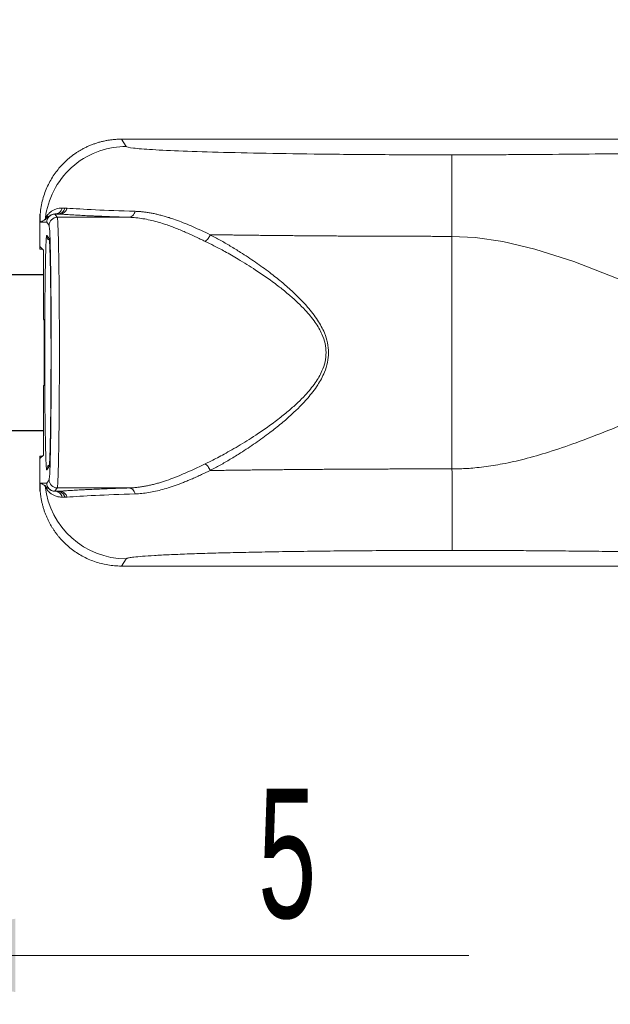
# Model space of a CAD drawing. Header units: millimetres. Extents: x 77 to 844, y 185 to 568.
# Tile 3 of 13: x 129 to 166, y 394 to 454. Entities that reach past the tile are written whole.
import ezdxf

# ---------------------------------------------------------------- set-up
doc = ezdxf.new("R2010")
doc.units = ezdxf.units.MM
doc.header["$LTSCALE"] = 3
doc.styles.add('SLDTEXTSTYLE0', font='TXT', dxfattribs={"width": 0.605})
doc.dimstyles.new('SLDDIMSTYLE0', dxfattribs={"dimtxt": 7.704956, "dimasz": 12, "dimexe": 0, "dimexo": 0.0625, "dimgap": 1.926239, "dimtad": 1, "dimdec": 0, "dimrnd": 1e-09, "dimzin": 12, "dimdsep": 46, "dimtxsty": 'SLDTEXTSTYLE0', "dimsah": 1, "dimcen": 0.09, "dimadec": 0, "dimazin": 3, "dimtfac": 1, "dimtdec": 0, "dimtofl": 0, "dimtmove": 0, "dimatfit": 3, "dimfxl": 1, "dimfrac": 2, "dimtolj": 1, "dimtzin": 12, "dimarcsym": 0})
doc.dimstyles.new('SLDDIMSTYLE1', dxfattribs={"dimtxt": 7.704956, "dimasz": 12, "dimexe": 0, "dimexo": 0.0625, "dimgap": 1.926239, "dimtad": 1, "dimrnd": 1e-09, "dimzin": 12, "dimdsep": 46, "dimtxsty": 'SLDTEXTSTYLE0', "dimsah": 1, "dimcen": 0.09, "dimadec": 0, "dimazin": 3, "dimtfac": 1, "dimtofl": 0, "dimtmove": 0, "dimatfit": 3, "dimfxl": 1, "dimfrac": 2, "dimtolj": 1, "dimtzin": 12, "dimarcsym": 0})
doc.dimstyles.new('SLDDIMSTYLE3', dxfattribs={"dimtxt": 7.704956, "dimasz": 12, "dimexe": 0, "dimexo": 0.0625, "dimgap": 1.926239, "dimtad": 1, "dimdec": 0, "dimrnd": 1e-09, "dimzin": 12, "dimdsep": 46, "dimtxsty": 'SLDTEXTSTYLE0', "dimsah": 1, "dimcen": 0.09, "dimadec": 0, "dimazin": 3, "dimtfac": 1, "dimtmove": 0, "dimatfit": 0, "dimfxl": 1, "dimfrac": 2, "dimtolj": 1, "dimtzin": 12, "dimarcsym": 0})

# ---------------------------------------------------------------- blocks, each defined once
blk = doc.blocks.new('*D1')
at = {"color": 7, "linetype": 'Continuous', "lineweight": 0}
for p, q in [((112.025, 440.974), (112.025, 507.142)), ((596.958, 440.974), (596.958, 507.142)), ((112.025, 504.142), (596.958, 504.142))]:
    blk.add_line(p, q, dxfattribs=at)
for points in [[(112.025, 504.142), (124.025, 501.892), (124.025, 506.392)], [(596.958, 504.142), (584.958, 506.392), (584.958, 501.892)]]:
    blk.add_solid(points, dxfattribs=at)
at = {"color": 7, "linetype": 'Continuous', "lineweight": 0, "insert": (348.809, 514.374, -27.752), "char_height": 7.9375, "attachment_point": 1, "style": 'SLDTEXTSTYLE0'}
blk.add_mtext('485', dxfattribs=at)
blk = doc.blocks.new('*D2')
at = {"color": 7, "linetype": 'Continuous', "lineweight": 0}
for p, q in [((116.991, 441.957), (116.991, 479.878)), ((591.991, 441.957), (591.991, 479.878)), ((591.991, 476.878), (116.991, 476.878))]:
    blk.add_line(p, q, dxfattribs=at)
for points in [[(116.991, 476.878), (128.991, 474.628), (128.991, 479.128)], [(591.991, 476.878), (579.991, 479.128), (579.991, 474.628)]]:
    blk.add_solid(points, dxfattribs=at)
at = {"color": 7, "linetype": 'Continuous', "lineweight": 0, "insert": (348.809, 487.11, -27.752), "char_height": 7.9375, "attachment_point": 1, "style": 'SLDTEXTSTYLE0'}
blk.add_mtext('475', dxfattribs=at)
blk = doc.blocks.new('*D5')
at = {"color": 7, "linetype": 'Continuous', "lineweight": 0}
for p, q in [((112.025, 426.44), (112.025, 393.748)), ((116.991, 425.457), (116.991, 393.748)), ((112.025, 396.748), (88.025, 396.748)), ((116.991, 396.748), (112.025, 396.748)), ((116.991, 396.748), (156.829, 396.748))]:
    blk.add_line(p, q, dxfattribs=at)
for points in [[(112.025, 396.748), (100.025, 398.998), (100.025, 394.498)], [(116.991, 396.748), (128.991, 394.498), (128.991, 398.998)]]:
    blk.add_solid(points, dxfattribs=at)
at = {"color": 7, "linetype": 'Continuous', "lineweight": 0, "insert": (143.893, 406.98, -27.752), "char_height": 7.938, "attachment_point": 1, "style": 'SLDTEXTSTYLE0'}
blk.add_mtext('5', dxfattribs=at)

msp = doc.modelspace()

# ---------------------------------------------------------------- linework, layer by layer
at = {"color": 7, "linetype": 'Continuous', "lineweight": 0}
for p, q in [((135.795, 446.349), (135.499, 446.794)), ((135.499, 446.794), (573.484, 446.794)), ((130.5, 442.204), (130.5, 441.644)), ((131.711, 442.207), (131.413, 442.207)), ((131.562, 442.004), (131.423, 442.204)), ((131.71, 442.204), (131.423, 442.204)), ((135.968, 442.004), (131.562, 442.004)), ((131.608, 442.206), (131.634, 442.207)), ((131.71, 442.204), (131.639, 442.204)), ((130.5, 440.207), (130.5, 441.644)), ((130.56, 441.704), (130.915, 441.704)), ((130.923, 441.704), (131.062, 441.504)), ((131.062, 440.696), (130.922, 440.896)), ((155.792, 440.836), (155.792, 426.577)), ((130.718, 439.989), (130.5, 440.207)), ((130.5, 440.207), (130.5, 440.047)), ((130.66, 440.047), (130.5, 440.047)), ((130.718, 435.751), (130.718, 439.989)), ((112.491, 438.507), (130.718, 438.507)), ((130.718, 438.474), (112.524, 438.474)), ((130.762, 435.707), (130.718, 435.751)), ((130.762, 431.707), (130.762, 435.707)), ((130.718, 431.663), (130.762, 431.707)), ((130.718, 427.425), (130.718, 431.663)), ((112.491, 428.907), (130.718, 428.907)), ((112.524, 428.94), (130.718, 428.94)), ((130.5, 427.207), (130.718, 427.425)), ((130.5, 427.366), (130.5, 427.207)), ((130.66, 427.366), (130.5, 427.366)), ((130.5, 425.77), (130.5, 427.207)), ((130.922, 426.518), (131.062, 426.718)), ((130.5, 425.21), (130.5, 425.77)), ((130.916, 425.71), (130.56, 425.71)), ((131.062, 425.909), (130.923, 425.709)), ((131.413, 425.207), (131.711, 425.207)), ((131.423, 425.21), (131.562, 425.409)), ((131.71, 425.21), (131.423, 425.21)), ((135.968, 425.409), (131.562, 425.409)), ((131.634, 425.207), (131.607, 425.208)), ((135.795, 421.065), (135.499, 420.62)), ((135.499, 420.62), (573.484, 420.62))]:
    msp.add_line(p, q, dxfattribs=at)
at = {"color": 18, "linetype": 'Continuous', "lineweight": 0}
for p, q in [((131.423, 442.204), (131.419, 442.204)), ((131.419, 425.21), (131.423, 425.21))]:
    msp.add_line(p, q, dxfattribs=at)
at = {"color": 7, "linetype": 'Continuous', "lineweight": 0, "flags": 128}
msp.add_lwpolyline([(155.792, 440.836), (157.209, 440.77), (158.916, 440.524), (160.872, 440.058), (163.262, 439.285), (165.899, 438.268), (168.443, 437.226), (171.354, 436.092), (173.652, 435.338), (175.472, 434.882), (176.91, 434.639)], dxfattribs=at)
at = {"color": 7, "linetype": 'Continuous', "lineweight": 0}
for centre, radius, start, end in [((131.562, 441.504), 0.5, 90.02415, 179.96555), ((131.423, 425.71), 0.5, 180.0344, 269.97425), ((135.797, 426.066), 5.002, 186.24416, 269.97357)]:
    msp.add_arc(centre, radius, start, end, dxfattribs=at)
for points, knots in [([(135.499, 446.794), (135.424, 446.793), (135.274, 446.791), (135.051, 446.775), (134.83, 446.751), (134.61, 446.716), (134.393, 446.672), (134.178, 446.618), (133.967, 446.555), (133.76, 446.483), (133.557, 446.403), (133.357, 446.314), (133.163, 446.216), (132.974, 446.111), (132.79, 445.998), (132.611, 445.878), (132.439, 445.75), (132.273, 445.616), (132.075, 445.442), (131.85, 445.218), (131.603, 444.935), (131.371, 444.624), (131.158, 444.284), (130.966, 443.917), (130.801, 443.523), (130.668, 443.103), (130.567, 442.661), (130.534, 442.357), (130.517, 442.203)], [0, 0, 0, 0, 0.030151, 0.060206, 0.090165, 0.12003, 0.149799, 0.179473, 0.209052, 0.238536, 0.267924, 0.297218, 0.326416, 0.35552, 0.384529, 0.413443, 0.442262, 0.470986, 0.499616, 0.548292, 0.598698, 0.650834, 0.704701, 0.760299, 0.817627, 0.876687, 0.937478, 1, 1, 1, 1]), ([(135.795, 446.349), (135.273, 446.349), (134.716, 446.265), (133.62, 445.888), (133.084, 445.593), (132.146, 444.82), (131.747, 444.343), (131.156, 443.305), (130.964, 442.747), (130.87, 442.204)], [0, 0, 0, 0, 0.25, 0.25, 0.5, 0.5, 0.75, 0.75, 1, 1, 1, 1]), ([(155.792, 445.835), (155.468, 445.835), (155.144, 445.835), (154.498, 445.836), (154.175, 445.836), (153.209, 445.839), (152.567, 445.841), (150.662, 445.851), (149.416, 445.861), (147.02, 445.886), (145.869, 445.902), (143.707, 445.94), (142.696, 445.961), (140.849, 446.009), (140.015, 446.035), (138.553, 446.091), (137.926, 446.12), (136.905, 446.183), (136.51, 446.215), (135.966, 446.281), (135.818, 446.315), (135.795, 446.349)], [0, 0, 0, 0, 0.03125, 0.03125, 0.0625, 0.0625, 0.125, 0.125, 0.25, 0.25, 0.375, 0.375, 0.5, 0.5, 0.625, 0.625, 0.75, 0.75, 0.875, 0.875, 1, 1, 1, 1]), ([(201.862, 446), (199.107, 446), (193.598, 446), (187.834, 446), (184.571, 446), (183.888, 446), (183.16, 446), (182.246, 446), (181.286, 446), (180.442, 446), (179.68, 446.001), (178.783, 446.001), (177.945, 445.999), (177.265, 445.998), (176.774, 445.996), (176.251, 445.994), (174.736, 445.987), (170.761, 445.957), (166.184, 445.903), (161.895, 445.862), (159.761, 445.847), (158.281, 445.84), (157.292, 445.836), (156.563, 445.835), (156.101, 445.835), (155.88, 445.835), (155.792, 445.835)], [0, 0, 0, 0, 0.175557, 0.351114, 0.367311, 0.383507, 0.394674, 0.41371, 0.441733, 0.455813, 0.467527, 0.490273, 0.513014, 0.520962, 0.533797, 0.544489, 0.55461, 0.631918, 0.807076, 0.874682, 0.922473, 0.94778, 0.970555, 0.985959, 0.994356, 1, 1, 1, 1]), ([(155.792, 445.835), (155.792, 445.832), (155.792, 445.826), (155.792, 445.804), (155.792, 445.773), (155.792, 445.732), (155.792, 445.68), (155.792, 445.618), (155.792, 445.545), (155.792, 445.462), (155.792, 445.37), (155.792, 445.268), (155.792, 445.156), (155.792, 445.037), (155.792, 444.909), (155.792, 444.773), (155.792, 444.631), (155.792, 444.482), (155.792, 444.28), (155.792, 444.015), (155.792, 443.674), (155.792, 443.309), (155.792, 442.924), (155.792, 442.521), (155.792, 442.106), (155.792, 441.684), (155.792, 441.26), (155.792, 440.977), (155.792, 440.836)], [0, 0, 0, 0, 0.028833, 0.057913, 0.087207, 0.116684, 0.146307, 0.176043, 0.205855, 0.235706, 0.265559, 0.295376, 0.325119, 0.354753, 0.38424, 0.413546, 0.442635, 0.471474, 0.500034, 0.554442, 0.609643, 0.665431, 0.721588, 0.777887, 0.834101, 0.890001, 0.94537, 1, 1, 1, 1]), ([(130.825, 441.892), (130.827, 441.896), (130.829, 441.905), (130.836, 441.92), (130.845, 441.939), (130.862, 441.973), (130.892, 442.032), (130.946, 442.121), (131.042, 442.238), (131.173, 442.354), (131.334, 442.452), (131.505, 442.52), (131.682, 442.562), (131.808, 442.567), (131.869, 442.569)], [0, 0, 0, 0, 0.0165, 0.038357, 0.079072, 0.11944, 0.168426, 0.268908, 0.381546, 0.524106, 0.652745, 0.774712, 0.890402, 1, 1, 1, 1]), ([(131.406, 442.204), (131.502, 442.204), (131.61, 442.238), (131.782, 442.374), (131.843, 442.472), (131.869, 442.569)], [0, 0, 0, 0, 0.5, 0.5, 1, 1, 1, 1]), ([(132.029, 442.568), (132.003, 442.471), (131.943, 442.373), (131.773, 442.237), (131.666, 442.204), (131.569, 442.204)], [0, 0, 0, 0, 0.5, 0.5, 1, 1, 1, 1]), ([(131.71, 442.204), (131.805, 442.205), (131.911, 442.239), (132.08, 442.373), (132.14, 442.471), (132.167, 442.567)], [0, 0, 0, 0, 0.5, 0.5, 1, 1, 1, 1]), ([(132.029, 442.568), (132.052, 442.569), (132.098, 442.572), (132.144, 442.569), (132.167, 442.567)], [0, 0, 0, 0, 0.498269, 1, 1, 1, 1]), ([(132.167, 442.567), (132.62, 442.532), (133.202, 442.497), (134.602, 442.431), (135.42, 442.4), (136.344, 442.371)], [0, 0, 0, 0, 0.5, 0.5, 1, 1, 1, 1]), ([(130.517, 442.203), (130.515, 442.17), (130.511, 442.106), (130.509, 442.02), (130.507, 441.946), (130.508, 441.862), (130.51, 441.782), (130.514, 441.742), (130.518, 441.742), (130.523, 441.763), (130.528, 441.763), (130.533, 441.747), (130.538, 441.734), (130.547, 441.724), (130.555, 441.712), (130.56, 441.704)], [0, 0, 0, 0, 0.038392, 0.074128, 0.107354, 0.138253, 0.200007, 0.259687, 0.320133, 0.381571, 0.50412, 0.565906, 0.628787, 0.756583, 1, 1, 1, 1]), ([(131.02, 442.077), (131.006, 442.067), (130.979, 442.045), (130.938, 442.007), (130.903, 441.967), (130.873, 441.927), (130.854, 441.899), (130.838, 441.87), (130.827, 441.847), (130.824, 441.845), (130.824, 441.845), (130.823, 441.848), (130.825, 441.859), (130.828, 441.87), (130.83, 441.879), (130.831, 441.887), (130.832, 441.888), (130.832, 441.889)], [0, 0, 0, 0, 0.130601, 0.256921, 0.434644, 0.551766, 0.671802, 0.761371, 0.845895, 0.856047, 0.866109, 0.885982, 0.924949, 0.944065, 0.962981, 0.981565, 1, 1, 1, 1]), ([(130.915, 441.704), (130.921, 441.771), (130.93, 441.879), (130.995, 441.963), (131.02, 441.996)], [0, 0, 0, 0, 0.618352, 1, 1, 1, 1]), ([(131.423, 442.204), (131.292, 442.204), (131.162, 442.15), (130.977, 441.965), (130.923, 441.835), (130.923, 441.704)], [0, 0, 0, 0, 0.5, 0.5, 1, 1, 1, 1]), ([(131.419, 442.207), (131.381, 442.204), (131.301, 442.199), (131.184, 442.154), (131.076, 442.081), (131.023, 442.012), (130.997, 441.977)], [0, 0, 0, 0, 0.235917, 0.485031, 0.741997, 1, 1, 1, 1]), ([(131.562, 425.41), (131.564, 425.413), (131.567, 425.419), (131.571, 425.441), (131.576, 425.47), (131.58, 425.508), (131.584, 425.554), (131.589, 425.609), (131.593, 425.672), (131.597, 425.742), (131.601, 425.819), (131.605, 425.904), (131.609, 425.996), (131.613, 426.094), (131.617, 426.199), (131.621, 426.31), (131.624, 426.426), (131.628, 426.548), (131.631, 426.676), (131.635, 426.809), (131.638, 426.946), (131.641, 427.088), (131.644, 427.234), (131.647, 427.385), (131.65, 427.539), (131.653, 427.696), (131.656, 427.857), (131.658, 428.021), (131.661, 428.188), (131.663, 428.357), (131.665, 428.529), (131.668, 428.703), (131.67, 428.878), (131.672, 429.056), (131.674, 429.235), (131.676, 429.415), (131.677, 429.596), (131.679, 429.778), (131.68, 429.961), (131.682, 430.145), (131.683, 430.329), (131.685, 430.513), (131.686, 430.697), (131.687, 430.88), (131.688, 431.064), (131.689, 431.247), (131.69, 431.43), (131.691, 431.612), (131.691, 431.793), (131.692, 431.973), (131.693, 432.152), (131.693, 432.33), (131.694, 432.506), (131.694, 432.681), (131.694, 432.855), (131.694, 433.027), (131.695, 433.197), (131.695, 433.366), (131.695, 433.532), (131.695, 433.754), (131.695, 434.033), (131.695, 434.373), (131.694, 434.719), (131.693, 435.071), (131.692, 435.429), (131.691, 435.791), (131.689, 436.156), (131.687, 436.524), (131.685, 436.893), (131.682, 437.262), (131.679, 437.629), (131.676, 437.993), (131.672, 438.353), (131.668, 438.707), (131.663, 439.054), (131.658, 439.391), (131.653, 439.717), (131.647, 440.029), (131.641, 440.326), (131.635, 440.606), (131.628, 440.867), (131.621, 441.107), (131.613, 441.323), (131.605, 441.513), (131.597, 441.676), (131.589, 441.809), (131.58, 441.91), (131.571, 441.98), (131.565, 441.996), (131.562, 442.004)], [0, 0, 0, 0, 0.010805, 0.021538, 0.032196, 0.042779, 0.053283, 0.063709, 0.074056, 0.084325, 0.094515, 0.104628, 0.114663, 0.124621, 0.134501, 0.144305, 0.154032, 0.163683, 0.173258, 0.182756, 0.192178, 0.201523, 0.210791, 0.219982, 0.229097, 0.238134, 0.247094, 0.255978, 0.264784, 0.273514, 0.282167, 0.290743, 0.299243, 0.307665, 0.31601, 0.324279, 0.33247, 0.340585, 0.348623, 0.356585, 0.364469, 0.372277, 0.380008, 0.387662, 0.395239, 0.402739, 0.410163, 0.417509, 0.424778, 0.431971, 0.439087, 0.446126, 0.453088, 0.459974, 0.466783, 0.473515, 0.480169, 0.486747, 0.493249, 0.499673, 0.512624, 0.525883, 0.539449, 0.553322, 0.567503, 0.58199, 0.596784, 0.611886, 0.627295, 0.643011, 0.659035, 0.675365, 0.692002, 0.708946, 0.726198, 0.743757, 0.761623, 0.779796, 0.798277, 0.817065, 0.83616, 0.85556, 0.875266, 0.895277, 0.915598, 0.93623, 0.957175, 0.978435, 1, 1, 1, 1]), ([(135.968, 442.004), (135.864, 442.008), (135.656, 442.014), (135.354, 442.024), (135.06, 442.035), (134.775, 442.045), (134.498, 442.056), (134.23, 442.066), (133.97, 442.077), (133.719, 442.088), (133.412, 442.102), (133.059, 442.12), (132.675, 442.14), (132.322, 442.161), (131.997, 442.183), (131.806, 442.197), (131.71, 442.204)], [0, 0, 0, 0, 0.055676, 0.111271, 0.166807, 0.222305, 0.27779, 0.333282, 0.388804, 0.444378, 0.500028, 0.600104, 0.70001, 0.799874, 0.899828, 1, 1, 1, 1]), ([(135.968, 442.004), (136.047, 442.006), (136.134, 442.041), (136.273, 442.176), (136.322, 442.274), (136.344, 442.371)], [0, 0, 0, 0, 0.5, 0.5, 1, 1, 1, 1]), ([(140.645, 440.528), (140.545, 440.576), (140.341, 440.674), (140.038, 440.817), (139.73, 440.958), (139.419, 441.096), (139.105, 441.23), (138.787, 441.358), (138.466, 441.479), (138.102, 441.605), (137.699, 441.728), (137.259, 441.839), (136.824, 441.924), (136.393, 441.983), (136.11, 441.997), (135.968, 442.004)], [0, 0, 0, 0, 0.058944, 0.119383, 0.18133, 0.2448, 0.309802, 0.37635, 0.444452, 0.514119, 0.610461, 0.707205, 0.804366, 0.90196, 1, 1, 1, 1]), ([(136.344, 442.371), (136.42, 442.367), (136.57, 442.361), (136.799, 442.34), (137.031, 442.312), (137.266, 442.275), (137.504, 442.229), (137.746, 442.175), (137.991, 442.113), (138.241, 442.042), (138.557, 441.943), (138.944, 441.807), (139.411, 441.626), (139.898, 441.42), (140.408, 441.191), (140.763, 441.023), (140.942, 440.939)], [0, 0, 0, 0, 0.053428, 0.107057, 0.160925, 0.215066, 0.269517, 0.324311, 0.379477, 0.435047, 0.491045, 0.588196, 0.687628, 0.789399, 0.893529, 1, 1, 1, 1]), ([(130.56, 441.704), (130.57, 441.711), (130.591, 441.725), (130.623, 441.748), (130.655, 441.767), (130.698, 441.788), (130.742, 441.821), (130.785, 441.864), (130.808, 441.883), (130.82, 441.889), (130.825, 441.892)], [0, 0, 0, 0, 0.129663, 0.258575, 0.385715, 0.511424, 0.758563, 0.879998, 0.944312, 1, 1, 1, 1]), ([(131.062, 441.504), (131.08, 441.479), (131.097, 441.258), (131.129, 440.454), (131.144, 439.872), (131.169, 438.434), (131.178, 437.577), (131.192, 435.716), (131.195, 434.712), (131.195, 432.702), (131.192, 431.698), (131.178, 429.836), (131.169, 428.98), (131.144, 427.541), (131.129, 426.96), (131.097, 426.156), (131.08, 425.935), (131.062, 425.909)], [0, 0, 0, 0, 0.125, 0.125, 0.25, 0.25, 0.375, 0.375, 0.5, 0.5, 0.625, 0.625, 0.75, 0.75, 0.875, 0.875, 1, 1, 1, 1]), ([(130.922, 440.896), (130.921, 440.897), (130.918, 440.9), (130.913, 440.892), (130.909, 440.876), (130.905, 440.852), (130.9, 440.819), (130.896, 440.778), (130.892, 440.729), (130.888, 440.673), (130.884, 440.61), (130.88, 440.539), (130.876, 440.462), (130.872, 440.378), (130.868, 440.288), (130.865, 440.192), (130.861, 440.09), (130.858, 439.983), (130.854, 439.871), (130.851, 439.754), (130.848, 439.633), (130.845, 439.507), (130.842, 439.377), (130.839, 439.243), (130.836, 439.106), (130.834, 438.966), (130.831, 438.823), (130.828, 438.677), (130.826, 438.528), (130.824, 438.377), (130.821, 438.224), (130.819, 438.069), (130.817, 437.912), (130.815, 437.755), (130.814, 437.596), (130.812, 437.435), (130.81, 437.275), (130.809, 437.113), (130.807, 436.951), (130.806, 436.789), (130.804, 436.627), (130.803, 436.465), (130.802, 436.303), (130.801, 436.141), (130.8, 435.981), (130.799, 435.82), (130.798, 435.661), (130.798, 435.502), (130.797, 435.345), (130.796, 435.188), (130.796, 435.033), (130.795, 434.88), (130.795, 434.727), (130.795, 434.577), (130.794, 434.428), (130.794, 434.281), (130.794, 434.135), (130.794, 433.991), (130.794, 433.85), (130.794, 433.663), (130.794, 433.429), (130.794, 433.144), (130.795, 432.851), (130.795, 432.552), (130.796, 432.246), (130.797, 431.934), (130.799, 431.618), (130.801, 431.299), (130.803, 430.976), (130.805, 430.652), (130.808, 430.329), (130.811, 430.006), (130.815, 429.686), (130.819, 429.371), (130.823, 429.061), (130.828, 428.76), (130.833, 428.468), (130.839, 428.188), (130.844, 427.922), (130.851, 427.672), (130.857, 427.44), (130.864, 427.229), (130.872, 427.04), (130.88, 426.877), (130.888, 426.74), (130.896, 426.633), (130.905, 426.559), (130.913, 426.516), (130.919, 426.517), (130.922, 426.518)], [0, 0, 0, 0, 0.011141, 0.0222, 0.033176, 0.044067, 0.054871, 0.065586, 0.076211, 0.086744, 0.097186, 0.107538, 0.1178, 0.127972, 0.138054, 0.148047, 0.157951, 0.167766, 0.177493, 0.187132, 0.196683, 0.206145, 0.215519, 0.224805, 0.234001, 0.243109, 0.252128, 0.261058, 0.269898, 0.27865, 0.287314, 0.295889, 0.304375, 0.312772, 0.32108, 0.3293, 0.33743, 0.345472, 0.353425, 0.361289, 0.369064, 0.37675, 0.384348, 0.391857, 0.399277, 0.406609, 0.413852, 0.421006, 0.428071, 0.435047, 0.441934, 0.448733, 0.455442, 0.462063, 0.468595, 0.475038, 0.481393, 0.487659, 0.493836, 0.499924, 0.511997, 0.52444, 0.537251, 0.550431, 0.563981, 0.5779, 0.592189, 0.606848, 0.621876, 0.637272, 0.653038, 0.669173, 0.685678, 0.702552, 0.719796, 0.737408, 0.75539, 0.773742, 0.792463, 0.811552, 0.831009, 0.850833, 0.871025, 0.891589, 0.912526, 0.933839, 0.95553, 0.977589, 1, 1, 1, 1]), ([(131.02, 440.615), (130.997, 440.645), (130.935, 440.726), (130.927, 440.83), (130.922, 440.896)], [0, 0, 0, 0, 0.362964, 1, 1, 1, 1]), ([(140.942, 440.939), (140.916, 440.859), (140.873, 440.772), (140.766, 440.624), (140.703, 440.565), (140.645, 440.528)], [0, 0, 0, 0, 0.5, 0.5, 1, 1, 1, 1]), ([(140.942, 440.939), (141.07, 440.937), (141.326, 440.933), (141.717, 440.927), (142.11, 440.922), (142.508, 440.916), (142.91, 440.911), (143.314, 440.906), (143.723, 440.901), (144.134, 440.897), (144.548, 440.892), (144.965, 440.888), (145.384, 440.884), (145.806, 440.88), (146.23, 440.876), (146.656, 440.873), (147.084, 440.869), (147.514, 440.866), (147.945, 440.863), (148.378, 440.86), (148.812, 440.857), (149.247, 440.855), (149.682, 440.852), (150.119, 440.85), (150.556, 440.848), (150.993, 440.846), (151.431, 440.845), (151.869, 440.843), (152.307, 440.842), (152.745, 440.841), (153.182, 440.84), (153.619, 440.839), (154.055, 440.838), (154.49, 440.837), (154.925, 440.837), (155.359, 440.837), (155.648, 440.837), (155.792, 440.836)], [0, 0, 0, 0, 0.029946, 0.059811, 0.089596, 0.119299, 0.148922, 0.178463, 0.207924, 0.237304, 0.266603, 0.295821, 0.324959, 0.354015, 0.38299, 0.411885, 0.440699, 0.469432, 0.498083, 0.526655, 0.555145, 0.583554, 0.611882, 0.64013, 0.668296, 0.696381, 0.724385, 0.752308, 0.78015, 0.807913, 0.835595, 0.863194, 0.890707, 0.918136, 0.945491, 0.972781, 1, 1, 1, 1]), ([(140.942, 440.939), (141.045, 440.884), (141.251, 440.776), (141.561, 440.605), (141.873, 440.428), (142.186, 440.244), (142.5, 440.053), (143.015, 439.731), (143.722, 439.264), (144.559, 438.658), (145.306, 438.068), (146.095, 437.384), (146.864, 436.616), (147.539, 435.749), (147.951, 435.003), (148.168, 434.324), (148.235, 433.708), (148.168, 433.092), (147.952, 432.413), (147.541, 431.668), (146.866, 430.8), (146.097, 430.032), (145.308, 429.347), (144.56, 428.756), (143.723, 428.15), (142.911, 427.613), (142.187, 427.168), (141.561, 426.805), (141.148, 426.585), (140.942, 426.475)], [0, 0, 0, 0, 0.018255, 0.036533, 0.054838, 0.073175, 0.09155, 0.109967, 0.163511, 0.215397, 0.257734, 0.297497, 0.360523, 0.406132, 0.445399, 0.473438, 0.499957, 0.52645, 0.554487, 0.593727, 0.639309, 0.702364, 0.74216, 0.784534, 0.836452, 0.890021, 0.926818, 0.963464, 1, 1, 1, 1]), ([(131.062, 426.718), (131.063, 426.721), (131.066, 426.727), (131.071, 426.747), (131.075, 426.776), (131.079, 426.813), (131.084, 426.859), (131.088, 426.913), (131.092, 426.974), (131.096, 427.044), (131.1, 427.12), (131.104, 427.204), (131.107, 427.294), (131.111, 427.39), (131.115, 427.493), (131.118, 427.601), (131.122, 427.715), (131.125, 427.835), (131.128, 427.959), (131.131, 428.088), (131.135, 428.222), (131.137, 428.359), (131.14, 428.501), (131.143, 428.646), (131.146, 428.794), (131.148, 428.945), (131.151, 429.099), (131.153, 429.256), (131.155, 429.415), (131.157, 429.577), (131.159, 429.74), (131.161, 429.904), (131.163, 430.07), (131.165, 430.238), (131.166, 430.406), (131.168, 430.575), (131.169, 430.744), (131.171, 430.914), (131.172, 431.084), (131.173, 431.254), (131.174, 431.424), (131.175, 431.593), (131.176, 431.763), (131.177, 431.931), (131.178, 432.098), (131.178, 432.265), (131.179, 432.431), (131.179, 432.595), (131.18, 432.758), (131.18, 432.92), (131.18, 433.08), (131.181, 433.239), (131.181, 433.396), (131.181, 433.551), (131.181, 433.772), (131.181, 434.064), (131.18, 434.428), (131.179, 434.797), (131.178, 435.172), (131.177, 435.55), (131.175, 435.931), (131.172, 436.311), (131.169, 436.691), (131.166, 437.067), (131.162, 437.438), (131.158, 437.801), (131.153, 438.155), (131.148, 438.496), (131.142, 438.823), (131.136, 439.133), (131.129, 439.422), (131.122, 439.69), (131.115, 439.932), (131.107, 440.146), (131.098, 440.33), (131.09, 440.48), (131.081, 440.593), (131.071, 440.67), (131.065, 440.687), (131.062, 440.696)], [0, 0, 0, 0, 0.011766, 0.02345, 0.035051, 0.046565, 0.05799, 0.069323, 0.080564, 0.091711, 0.102767, 0.11373, 0.124603, 0.135385, 0.146076, 0.156678, 0.167189, 0.177611, 0.187943, 0.198186, 0.208339, 0.218402, 0.228376, 0.238259, 0.248051, 0.257754, 0.267366, 0.276888, 0.28632, 0.295662, 0.304914, 0.314076, 0.323148, 0.33213, 0.341022, 0.349823, 0.358535, 0.367156, 0.375687, 0.384128, 0.392479, 0.40074, 0.408911, 0.416992, 0.424983, 0.432884, 0.440695, 0.448415, 0.456045, 0.463585, 0.471035, 0.478395, 0.485665, 0.492845, 0.499935, 0.516425, 0.533292, 0.550536, 0.568158, 0.586159, 0.604538, 0.623295, 0.642429, 0.661941, 0.681831, 0.7021, 0.722746, 0.743769, 0.765171, 0.786951, 0.80911, 0.831645, 0.854556, 0.877844, 0.901511, 0.92556, 0.949998, 0.974819, 1, 1, 1, 1]), ([(140.645, 426.886), (140.746, 426.935), (140.963, 427.041), (141.316, 427.22), (141.719, 427.434), (142.174, 427.685), (142.855, 428.079), (143.628, 428.562), (144.478, 429.139), (145.17, 429.652), (145.794, 430.156), (146.32, 430.628), (146.865, 431.173), (147.386, 431.8), (147.8, 432.498), (148.016, 433.131), (148.083, 433.707), (148.016, 434.282), (147.8, 434.915), (147.386, 435.614), (146.864, 436.241), (146.319, 436.787), (145.792, 437.259), (145.169, 437.763), (144.477, 438.276), (143.627, 438.852), (142.751, 439.399), (141.894, 439.887), (141.221, 440.245), (140.822, 440.441), (140.645, 440.528)], [0, 0, 0, 0, 0.017661, 0.03824, 0.061739, 0.088157, 0.117494, 0.180143, 0.222774, 0.266188, 0.303244, 0.336031, 0.365069, 0.410247, 0.447949, 0.474815, 0.500001, 0.525186, 0.552051, 0.58978, 0.634996, 0.664043, 0.696843, 0.7339, 0.777313, 0.819919, 0.882543, 0.929798, 0.96895, 1, 1, 1, 1]), ([(176.775, 432.711), (176.725, 432.707), (176.6, 432.697), (176.343, 432.68), (175.996, 432.646), (175.578, 432.562), (175.173, 432.467), (174.701, 432.357), (174.014, 432.182), (173, 431.889), (171.786, 431.482), (169.841, 430.766), (167.078, 429.626), (164.163, 428.429), (161.796, 427.618), (160.29, 427.184), (158.962, 426.884), (157.945, 426.723), (157.218, 426.641), (156.73, 426.602), (156.265, 426.581), (155.954, 426.579), (155.792, 426.577)], [0, 0, 0, 0, 0.0068853, 0.017042, 0.0351671, 0.0544781, 0.0751292, 0.0920002, 0.1205939, 0.1718926, 0.2360457, 0.2952784, 0.4547461, 0.6439584, 0.7252602, 0.7960919, 0.8577323, 0.9110634, 0.9364807, 0.957629, 0.977844, 1, 1, 1, 1]), ([(135.968, 425.409), (136.047, 425.413), (136.204, 425.419), (136.442, 425.441), (136.681, 425.471), (136.922, 425.509), (137.163, 425.556), (137.406, 425.612), (137.651, 425.675), (137.897, 425.746), (138.232, 425.852), (138.654, 426.002), (139.163, 426.206), (139.664, 426.424), (140.154, 426.65), (140.484, 426.808), (140.645, 426.886)], [0, 0, 0, 0, 0.054513, 0.10889, 0.163135, 0.21725, 0.271238, 0.325101, 0.378842, 0.432463, 0.485968, 0.596697, 0.703421, 0.80618, 0.905022, 1, 1, 1, 1]), ([(140.645, 426.886), (140.702, 426.851), (140.764, 426.793), (140.871, 426.645), (140.915, 426.558), (140.943, 426.475)], [0, 0, 0, 0, 0.5, 0.5, 1, 1, 1, 1]), ([(131.02, 426.799), (130.997, 426.769), (130.935, 426.688), (130.927, 426.584), (130.922, 426.518)], [0, 0, 0, 0, 0.362964, 1, 1, 1, 1]), ([(140.942, 426.475), (140.842, 426.427), (140.642, 426.333), (140.349, 426.197), (140.064, 426.069), (139.786, 425.947), (139.514, 425.832), (139.25, 425.725), (138.992, 425.626), (138.74, 425.535), (138.421, 425.427), (138.04, 425.312), (137.599, 425.202), (137.171, 425.12), (136.752, 425.064), (136.48, 425.05), (136.344, 425.043)], [0, 0, 0, 0, 0.059478, 0.118246, 0.176296, 0.233623, 0.290227, 0.346113, 0.401286, 0.455759, 0.509545, 0.609906, 0.708952, 0.806852, 0.903798, 1, 1, 1, 1]), ([(155.792, 426.577), (155.648, 426.577), (155.359, 426.577), (154.925, 426.577), (154.49, 426.577), (154.055, 426.576), (153.618, 426.575), (153.182, 426.574), (152.744, 426.573), (152.306, 426.572), (151.869, 426.571), (151.431, 426.569), (150.993, 426.568), (150.555, 426.566), (150.118, 426.564), (149.682, 426.561), (149.246, 426.559), (148.811, 426.557), (148.377, 426.554), (147.945, 426.551), (147.513, 426.548), (147.084, 426.545), (146.656, 426.541), (146.23, 426.538), (145.806, 426.534), (145.384, 426.53), (144.964, 426.526), (144.547, 426.522), (144.133, 426.517), (143.722, 426.512), (143.314, 426.508), (142.909, 426.503), (142.508, 426.497), (142.11, 426.492), (141.717, 426.487), (141.326, 426.481), (141.07, 426.477), (140.942, 426.475)], [0, 0, 0, 0, 0.027224, 0.054518, 0.081877, 0.109311, 0.136828, 0.16443, 0.192115, 0.219881, 0.247726, 0.275651, 0.303657, 0.331744, 0.359911, 0.38816, 0.416489, 0.444899, 0.473389, 0.501961, 0.530612, 0.559344, 0.588157, 0.617051, 0.646025, 0.675079, 0.704215, 0.73343, 0.762727, 0.792104, 0.821562, 0.8511, 0.880719, 0.910418, 0.940198, 0.970059, 1, 1, 1, 1]), ([(155.792, 426.577), (155.796, 425.978), (155.8, 425.337), (155.803, 424.415), (155.804, 424.115), (155.806, 423.55), (155.806, 423.284), (155.806, 422.805), (155.805, 422.591), (155.804, 422.224), (155.803, 422.071), (155.799, 421.708), (155.796, 421.594), (155.792, 421.579)], [0, 0, 0, 0, 0.25, 0.25, 0.375, 0.375, 0.5, 0.5, 0.625, 0.625, 0.75, 0.75, 1, 1, 1, 1]), ([(130.56, 425.71), (130.555, 425.702), (130.547, 425.69), (130.538, 425.68), (130.533, 425.666), (130.528, 425.651), (130.523, 425.651), (130.518, 425.672), (130.514, 425.672), (130.51, 425.632), (130.507, 425.534), (130.507, 425.392), (130.514, 425.274), (130.517, 425.211)], [0, 0, 0, 0, 0.243438, 0.371245, 0.434131, 0.495923, 0.618482, 0.679925, 0.740377, 0.800062, 0.861821, 0.925892, 1, 1, 1, 1]), ([(130.825, 425.522), (130.82, 425.525), (130.808, 425.531), (130.785, 425.55), (130.742, 425.592), (130.698, 425.626), (130.655, 425.647), (130.612, 425.673), (130.581, 425.695), (130.56, 425.71)], [0, 0, 0, 0, 0.055802, 0.120234, 0.241834, 0.489106, 0.614781, 0.741822, 1, 1, 1, 1]), ([(131.022, 425.411), (131.004, 425.433), (130.961, 425.486), (130.931, 425.576), (130.917, 425.655), (130.916, 425.695), (130.916, 425.71)], [0, 0, 0, 0, 0.264423, 0.623455, 0.86869, 1, 1, 1, 1]), ([(131.562, 425.409), (131.431, 425.41), (131.301, 425.463), (131.116, 425.648), (131.062, 425.779), (131.062, 425.909)], [0, 0, 0, 0, 0.5, 0.5, 1, 1, 1, 1]), ([(130.517, 425.211), (130.524, 425.137), (130.538, 424.991), (130.571, 424.774), (130.612, 424.562), (130.661, 424.354), (130.719, 424.151), (130.784, 423.954), (130.856, 423.763), (130.935, 423.577), (131.02, 423.397), (131.11, 423.223), (131.206, 423.055), (131.307, 422.894), (131.412, 422.738), (131.521, 422.59), (131.634, 422.447), (131.749, 422.311), (131.868, 422.181), (131.989, 422.058), (132.169, 421.886), (132.418, 421.675), (132.748, 421.438), (133.098, 421.228), (133.466, 421.045), (133.851, 420.893), (134.249, 420.773), (134.658, 420.686), (135.076, 420.63), (135.357, 420.623), (135.499, 420.62)], [0, 0, 0, 0, 0.029839, 0.059289, 0.088351, 0.117024, 0.145308, 0.173204, 0.200711, 0.227829, 0.254559, 0.2809, 0.306853, 0.332418, 0.357593, 0.382381, 0.40678, 0.43079, 0.454412, 0.477646, 0.500491, 0.554637, 0.609121, 0.663943, 0.719104, 0.774603, 0.830443, 0.886622, 0.943141, 1, 1, 1, 1]), ([(130.832, 425.524), (130.827, 425.545), (130.821, 425.578), (130.835, 425.551), (130.844, 425.534), (130.849, 425.525), (130.851, 425.521), (130.852, 425.519), (130.853, 425.518), (130.853, 425.517), (130.854, 425.517), (130.854, 425.517), (130.854, 425.517), (130.854, 425.517), (130.854, 425.517), (130.854, 425.517), (130.854, 425.517), (130.857, 425.472), (130.929, 425.394), (131.031, 425.361), (131.075, 425.346)], [0, 0, 0, 0, 0.146035, 0.225426, 0.267485, 0.288498, 0.299, 0.30425, 0.306875, 0.308187, 0.308843, 0.309171, 0.309335, 0.309417, 0.309458, 0.309479, 0.309489, 0.309495, 0.694303, 1, 1, 1, 1]), ([(131.869, 424.844), (131.833, 424.845), (131.759, 424.847), (131.652, 424.861), (131.546, 424.885), (131.443, 424.918), (131.319, 424.971), (131.178, 425.057), (131.046, 425.171), (130.956, 425.281), (130.909, 425.353), (130.874, 425.418), (130.851, 425.463), (130.836, 425.492), (130.829, 425.508), (130.827, 425.518), (130.825, 425.522)], [0, 0, 0, 0, 0.064476, 0.131061, 0.199799, 0.270729, 0.343887, 0.47141, 0.614728, 0.727935, 0.801567, 0.829272, 0.919569, 0.960904, 0.982919, 1, 1, 1, 1]), ([(131.004, 425.426), (131.03, 425.393), (131.084, 425.326), (131.19, 425.258), (131.304, 425.215), (131.382, 425.21), (131.419, 425.207)], [0, 0, 0, 0, 0.2583761, 0.5152625, 0.7641385, 1, 1, 1, 1]), ([(131.406, 425.21), (131.502, 425.21), (131.61, 425.176), (131.782, 425.04), (131.843, 424.941), (131.869, 424.844)], [0, 0, 0, 0, 0.5, 0.5, 1, 1, 1, 1]), ([(131.57, 425.21), (131.581, 425.209), (131.603, 425.207), (131.65, 425.206), (131.686, 425.208), (131.71, 425.21)], [0, 0, 0, 0, 0.249193, 0.498641, 1, 1, 1, 1]), ([(132.032, 424.845), (132.024, 424.868), (132.01, 424.913), (131.978, 424.975), (131.941, 425.03), (131.898, 425.076), (131.854, 425.115), (131.808, 425.145), (131.764, 425.168), (131.723, 425.185), (131.684, 425.196), (131.65, 425.203), (131.619, 425.207), (131.593, 425.209), (131.577, 425.209), (131.57, 425.21)], [0, 0, 0, 0, 0.110347, 0.21842, 0.322724, 0.42197, 0.515138, 0.601492, 0.68057, 0.752148, 0.816187, 0.872785, 0.922127, 0.964448, 1, 1, 1, 1]), ([(131.71, 425.21), (131.763, 425.214), (131.867, 425.222), (132.036, 425.234), (132.214, 425.245), (132.401, 425.257), (132.598, 425.269), (132.803, 425.28), (133.019, 425.292), (133.243, 425.303), (133.539, 425.317), (133.916, 425.334), (134.387, 425.354), (134.885, 425.373), (135.41, 425.391), (135.782, 425.403), (135.968, 425.409)], [0, 0, 0, 0, 0.055684, 0.111284, 0.166822, 0.222322, 0.277804, 0.333291, 0.388807, 0.444372, 0.500009, 0.600095, 0.700007, 0.799875, 0.899829, 1, 1, 1, 1]), ([(131.71, 425.21), (131.805, 425.209), (131.911, 425.175), (132.08, 425.04), (132.141, 424.942), (132.167, 424.846)], [0, 0, 0, 0, 0.5, 0.5, 1, 1, 1, 1]), ([(136.344, 425.043), (135.42, 425.014), (134.602, 424.983), (133.202, 424.917), (132.62, 424.882), (132.167, 424.846)], [0, 0, 0, 0, 0.5, 0.5, 1, 1, 1, 1]), ([(135.968, 425.41), (136.047, 425.408), (136.134, 425.373), (136.273, 425.237), (136.322, 425.139), (136.344, 425.043)], [0, 0, 0, 0, 0.5, 0.5, 1, 1, 1, 1]), ([(132.167, 424.846), (132.145, 424.845), (132.099, 424.842), (132.054, 424.844), (132.032, 424.845)], [0, 0, 0, 0, 0.497615, 1, 1, 1, 1]), ([(155.792, 421.579), (155.69, 421.579), (155.48, 421.579), (155.156, 421.579), (154.813, 421.579), (154.307, 421.578), (153.643, 421.576), (152.45, 421.572), (150.889, 421.564), (148.987, 421.549), (147.14, 421.529), (145.369, 421.503), (143.703, 421.474), (142.16, 421.44), (140.754, 421.402), (139.501, 421.361), (138.411, 421.316), (137.499, 421.269), (136.77, 421.22), (136.342, 421.179), (136.104, 421.148), (135.977, 421.128), (135.883, 421.107), (135.818, 421.086), (135.803, 421.072), (135.795, 421.065)], [0, 0, 0, 0, 0.009824, 0.020265, 0.031329, 0.043016, 0.069212, 0.095616, 0.159171, 0.222709, 0.28745, 0.352211, 0.416962, 0.481732, 0.546492, 0.611272, 0.676042, 0.740831, 0.805607, 0.870405, 0.896357, 0.92225, 0.948127, 0.97403, 1, 1, 1, 1]), ([(201.862, 421.413), (197.989, 421.413), (192.673, 421.413), (186.441, 421.413), (183.672, 421.413), (181.966, 421.413), (180.83, 421.414), (179.79, 421.413), (178.82, 421.413), (177.874, 421.414), (176.852, 421.417), (175.95, 421.421), (175.149, 421.425), (174.405, 421.43), (173.478, 421.436), (171.778, 421.45), (169.845, 421.47), (167.681, 421.493), (165.919, 421.512), (164.21, 421.53), (162.637, 421.545), (161.205, 421.557), (159.923, 421.566), (158.738, 421.572), (157.82, 421.576), (157.125, 421.578), (156.67, 421.579), (156.229, 421.579), (155.944, 421.579), (155.792, 421.579)], [0, 0, 0, 0, 0.2468376, 0.3386951, 0.3971413, 0.4232625, 0.44746, 0.4694782, 0.4895966, 0.5092458, 0.5297459, 0.5551248, 0.5672279, 0.5819768, 0.6039442, 0.6284183, 0.6955898, 0.7355591, 0.7774118, 0.8170391, 0.8527468, 0.8840789, 0.9128094, 0.9372743, 0.9612483, 0.9719233, 0.9818187, 0.9903071, 1, 1, 1, 1])]:
    msp.add_open_spline(points, degree=3, knots=knots, dxfattribs=at)
for points in [[(131.869, 442.569), (131.92, 442.569), (131.974, 442.569), (132.029, 442.568)], [(130.87, 442.204), (130.851, 442.099), (130.837, 441.995), (130.825, 441.892)], [(130.915, 441.704), (130.918, 441.708), (130.92, 441.708), (130.923, 441.704)], [(130.923, 425.709), (130.92, 425.706), (130.918, 425.706), (130.916, 425.71)], [(132.032, 424.845), (131.975, 424.845), (131.921, 424.845), (131.869, 424.844)]]:
    msp.add_open_spline(points, degree=3, dxfattribs=at)

# ---------------------------------------------------------------- dimensions: what is measured, and where the dimension line sits
dim = msp.add_linear_dim(base=(596.958, 504.142), p1=(112.025, 437.974), p2=(596.958, 437.974), angle=0, dimstyle='SLDDIMSTYLE0', dxfattribs=at)
dim.commit()
dim.dimension.update_dxf_attribs({"geometry": '*D1', "text_midpoint": (361.157, 504.142), "dimtype": 160})
for base, p1, p2, dimstyle, picture, middle in [((116.991, 476.878), (591.991, 438.957), (116.991, 438.957), 'SLDDIMSTYLE1', '*D2', (361.157, 476.878)), ((112.025, 396.748), (116.991, 428.457), (112.025, 429.44), 'SLDDIMSTYLE3', '*D5', (150.361, 396.748))]:
    dim = msp.add_linear_dim(base=base, p1=p1, p2=p2, dimstyle=dimstyle, dxfattribs=at)
    dim.commit()
    dim.dimension.update_dxf_attribs({"geometry": picture, "text_midpoint": middle, "dimtype": 160})

doc.saveas('drawing.dxf')
